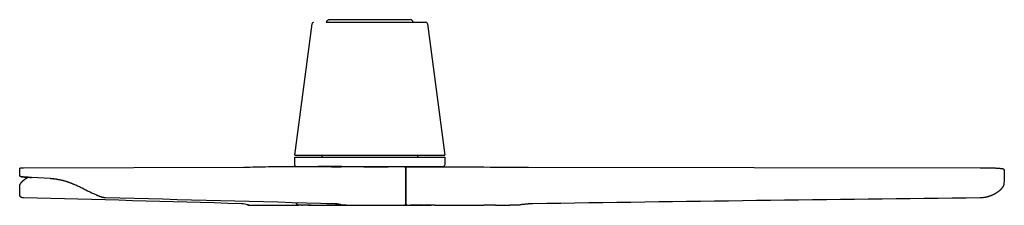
# Model space of a CAD drawing. Extents: x -788 to 1667, y -4217 to -2746.
# Tile 6 of 12: x 642 to 1667, y -4217 to -4023. Entities that reach past the tile are written whole.
import ezdxf

# ---------------------------------------------------------------- set-up
doc = ezdxf.new("R2010")
doc.units = 0
doc.layers.add('MAKE2D$VISIBLE$CURVAS', color=7, linetype='CONTINUOUS')

msp = doc.modelspace()

# ---------------------------------------------------------------- linework, layer by layer
at = {"layer": 'MAKE2D$VISIBLE$CURVAS', "color": 7}
for p, q in [((928.4, -4164.4), (946.4, -4027.5)), ((961.1, -4025.7), (981.3, -4025.7)), ((961.5, -4025.7), (1006.5, -4025.7)), ((964, -4023.2), (969.7, -4023.2)), ((969.7, -4023.2), (985.2, -4023.2)), ((981.3, -4025.7), (1005.7, -4025.7)), ((985.2, -4023.2), (1006.5, -4023.2)), ((1005.7, -4025.7), (1006.5, -4025.7)), ((1006.5, -4023.2), (1027.8, -4023.2)), ((1006.5, -4025.7), (1006.5, -4025.7)), ((1006.5, -4025.7), (1031.7, -4025.7)), ((1027.8, -4023.2), (1043.3, -4023.2)), ((1031.7, -4025.7), (1051.9, -4025.7)), ((1043.3, -4023.2), (1049, -4023.2)), ((1051.9, -4025.7), (1064.6, -4025.7)), ((1066.6, -4027.5), (1084.6, -4164.4)), ((928.4, -4164.4), (1006.5, -4164.4)), ((928.5, -4174.5), (928.5, -4166.4)), ((928.5, -4166.4), (1006.5, -4166.4)), ((957, -4166.4), (957, -4164.4)), ((1006.5, -4164.4), (1084.6, -4164.4)), ((1006.5, -4166.4), (1084.5, -4166.4)), ((1056, -4164.4), (1056, -4166.4)), ((1084.5, -4166.4), (1084.5, -4174.5)), ((642.1, -4185.7), (642.1, -4178.7)), ((646.1, -4177.5), (875.2, -4177.1)), ((875.2, -4177.1), (875.2, -4177.1)), ((901, -4176.6), (901, -4176.6)), ((944.5, -4176.6), (901, -4176.6)), ((930.4, -4176.4), (952.7, -4176.4)), ((966.5, -4176.6), (944.5, -4176.6)), ((977.4, -4176.4), (952.7, -4176.4)), ((966.5, -4176.6), (976.7, -4176.6)), ((976.7, -4176.6), (972.2, -4176.6)), ((1000.2, -4176.6), (976.7, -4176.6)), ((977.4, -4176.4), (1006.5, -4176.4)), ((1000.2, -4176.6), (1025.6, -4176.6)), ((1006.5, -4176.4), (1035.6, -4176.4)), ((1039.7, -4176.6), (1025.6, -4176.6)), ((1035.6, -4176.4), (1060.3, -4176.4)), ((1042.9, -4176.6), (1039.7, -4176.6)), ((1043.1, -4176.6), (1042.9, -4176.6)), ((1043.1, -4176.6), (1043.9, -4176.6)), ((1043.6, -4177.6), (1043.6, -4215.6)), ((1043.9, -4176.6), (1065.8, -4176.6)), ((1044.4, -4215.6), (1044.4, -4177.6)), ((1060.3, -4176.4), (1082.6, -4176.4)), ((1065.8, -4176.6), (1118.5, -4176.6)), ((1118.5, -4176.6), (1118.6, -4176.6)), ((1118.6, -4176.6), (1118.6, -4176.6)), ((1171.5, -4177.1), (1641.9, -4177.5)), ((1667, -4180.9), (1667, -4181)), ((1667, -4181), (1667, -4181.1)), ((1667, -4181.1), (1667, -4188.1)), ((650.8, -4187.5), (650.8, -4187.5)), ((674.1, -4188.9), (654.2, -4187.7)), ((642.1, -4197), (642.1, -4197)), ((642.1, -4205.5), (642.1, -4197)), ((699.4, -4195.3), (699.4, -4195.3)), ((699.5, -4195.4), (699.4, -4195.3)), ((1666.5, -4194.5), (1666.5, -4194.5)), ((1666.5, -4194.5), (1666.5, -4194.5)), ((1666.5, -4194.5), (1666.5, -4194.5)), ((642.1, -4205.6), (642.1, -4205.5)), ((880.2, -4216.6), (926.7, -4216.6)), ((926.7, -4216.6), (932.1, -4216.6)), ((931.2, -4215.9), (931.2, -4216)), ((931.3, -4216.1), (931.4, -4216.3)), ((931.4, -4216.3), (931.6, -4216.4)), ((932.1, -4216.6), (932.1, -4216.6)), ((935.7, -4216.6), (932.1, -4216.6)), ((935.7, -4216.6), (936.3, -4216.6)), ((945.4, -4216.6), (936.3, -4216.6)), ((942.5, -4216.7), (961.3, -4216.7)), ((945.4, -4216.6), (967.7, -4216.6)), ((982, -4216.7), (961.3, -4216.7)), ((967.7, -4216.6), (978.1, -4216.6)), ((977.3, -4216.4), (977.3, -4216.4)), ((977.8, -4216.5), (977.8, -4216.5)), ((978.1, -4216.6), (1027, -4216.6)), ((982, -4216.7), (1006.5, -4216.7)), ((1006.5, -4216.7), (1031, -4216.7)), ((1027, -4216.6), (1043.1, -4216.6)), ((1031, -4216.7), (1051.7, -4216.7)), ((1043.9, -4216.6), (1043.1, -4216.6)), ((1043.9, -4216.6), (1048.7, -4216.6)), ((1048.7, -4216.6), (1048.7, -4216.6)), ((1062.3, -4216.6), (1048.7, -4216.6)), ((1051.7, -4216.7), (1070.5, -4216.7)), ((1062.3, -4216.6), (1063.6, -4216.6)), ((1074.2, -4216.6), (1063.6, -4216.6)), ((1074.3, -4216.6), (1095.2, -4216.6)), ((1095.2, -4216.6), (1125.2, -4216.6)), ((1137.4, -4216.6), (1125.2, -4216.6)), ((1137.4, -4216.6), (1152.2, -4216.6)), ((1161.2, -4216.6), (1152.2, -4216.6)), ((1161.2, -4216.6), (1161.2, -4216.6)), ((1161.2, -4216.6), (1161.2, -4216.6)), ((1161.2, -4216.6), (1161.2, -4216.6))]:
    msp.add_line(p, q, dxfattribs=at)
for points in [[(642.1, -4178.7), (642.1, -4178.6), (642.1, -4178.6), (642.1, -4178.6), (642.1, -4178.6), (642.1, -4178.5), (642.1, -4178.5), (642.1, -4178.5), (642.1, -4178.4), (642.1, -4178.4), (642.1, -4178.4), (642.1, -4178.4), (642.1, -4178.3), (642.1, -4178.3), (642.1, -4178.3), (642.1, -4178.3), (642.1, -4178.2), (642.2, -4178.2), (642.2, -4178.2), (642.2, -4178.2), (642.2, -4178.2), (642.2, -4178.1), (642.2, -4178.1), (642.2, -4178.1), (642.2, -4178.1), (642.3, -4178.1), (642.3, -4178), (642.3, -4178), (642.3, -4178), (642.3, -4178), (642.3, -4178), (642.4, -4177.9), (642.4, -4177.9), (642.4, -4177.9), (642.4, -4177.9), (642.4, -4177.9), (642.4, -4177.9), (642.5, -4177.9), (642.5, -4177.8), (642.5, -4177.8), (642.5, -4177.8), (642.5, -4177.8), (642.6, -4177.8), (642.6, -4177.8), (642.6, -4177.8), (642.6, -4177.8), (642.7, -4177.7), (642.7, -4177.7), (642.7, -4177.7), (642.8, -4177.7), (642.8, -4177.7), (642.8, -4177.7), (642.9, -4177.7), (642.9, -4177.7), (642.9, -4177.6), (642.9, -4177.6), (643, -4177.6), (643, -4177.6), (643.1, -4177.6), (643.2, -4177.6), (643.3, -4177.6), (643.4, -4177.6), (643.7, -4177.6), (643.9, -4177.5), (644.1, -4177.5), (644.4, -4177.5), (644.8, -4177.5), (645.2, -4177.5), (645.6, -4177.5), (646.1, -4177.5)], [(1043.6, -4177.6), (1043.6, -4177.5), (1043.6, -4177.5), (1043.6, -4177.4), (1043.6, -4177.4), (1043.5, -4177.3), (1043.5, -4177.3), (1043.5, -4177.2), (1043.5, -4177.2), (1043.5, -4177.1), (1043.5, -4177.1), (1043.5, -4177.1), (1043.5, -4177), (1043.5, -4177), (1043.5, -4177), (1043.4, -4176.9), (1043.4, -4176.9), (1043.4, -4176.9), (1043.4, -4176.9), (1043.4, -4176.9), (1043.4, -4176.8), (1043.4, -4176.8), (1043.4, -4176.8), (1043.4, -4176.8), (1043.4, -4176.8), (1043.3, -4176.8), (1043.3, -4176.8), (1043.3, -4176.7), (1043.3, -4176.7), (1043.3, -4176.7), (1043.3, -4176.7), (1043.3, -4176.7), (1043.3, -4176.7), (1043.3, -4176.7), (1043.3, -4176.7), (1043.3, -4176.7), (1043.3, -4176.7), (1043.3, -4176.7), (1043.2, -4176.7), (1043.2, -4176.7), (1043.2, -4176.7), (1043.2, -4176.7), (1043.2, -4176.6), (1043.2, -4176.6), (1043.2, -4176.6), (1043.2, -4176.6), (1043.2, -4176.6), (1043.2, -4176.6), (1043.2, -4176.6), (1043.2, -4176.6), (1043.2, -4176.6), (1043.2, -4176.6), (1043.2, -4176.6), (1043.1, -4176.6), (1043.1, -4176.6), (1043.1, -4176.6), (1043.1, -4176.6), (1043.1, -4176.6), (1043.1, -4176.6), (1043.1, -4176.6), (1043.1, -4176.6), (1043.1, -4176.6), (1043.1, -4176.6), (1043.1, -4176.6), (1043.1, -4176.6)], [(1044.4, -4177.6), (1044.4, -4177.5), (1044.4, -4177.5), (1044.4, -4177.5), (1044.4, -4177.4), (1044.4, -4177.4), (1044.4, -4177.3), (1044.4, -4177.3), (1044.4, -4177.2), (1044.4, -4177.2), (1044.4, -4177.1), (1044.4, -4177.1), (1044.4, -4177), (1044.3, -4177), (1044.3, -4177), (1044.3, -4176.9), (1044.3, -4176.9), (1044.3, -4176.9), (1044.3, -4176.9), (1044.3, -4176.9), (1044.3, -4176.9), (1044.3, -4176.8), (1044.3, -4176.8), (1044.2, -4176.8), (1044.2, -4176.8), (1044.2, -4176.8), (1044.2, -4176.8), (1044.2, -4176.8), (1044.2, -4176.7), (1044.2, -4176.7), (1044.2, -4176.7), (1044.2, -4176.7), (1044.1, -4176.7), (1044.1, -4176.7), (1044.1, -4176.7), (1044.1, -4176.7), (1044.1, -4176.7), (1044.1, -4176.7), (1044.1, -4176.7), (1044.1, -4176.6), (1044.1, -4176.6), (1044.1, -4176.6), (1044.1, -4176.6), (1044.1, -4176.6), (1044.1, -4176.6), (1044.1, -4176.6), (1044.1, -4176.6), (1044, -4176.6), (1044, -4176.6), (1044, -4176.6), (1044, -4176.6), (1044, -4176.6), (1044, -4176.6), (1044, -4176.6), (1044, -4176.6), (1044, -4176.6), (1044, -4176.6), (1044, -4176.6), (1044, -4176.6), (1044, -4176.6), (1044, -4176.6), (1044, -4176.6), (1044, -4176.6), (1043.9, -4176.6), (1043.9, -4176.6), (1043.9, -4176.6)], [(1641.9, -4177.5), (1642.8, -4177.5), (1643.8, -4177.5), (1644.8, -4177.5), (1645.8, -4177.5), (1647.5, -4177.5), (1649.2, -4177.6), (1650.8, -4177.6), (1652.4, -4177.6), (1654, -4177.7), (1654.7, -4177.7), (1655.4, -4177.7), (1656.1, -4177.8), (1656.8, -4177.8), (1657.5, -4177.8), (1658.1, -4177.9), (1658.8, -4177.9), (1659.4, -4177.9), (1659.9, -4178), (1660.5, -4178), (1661, -4178), (1661.5, -4178.1), (1662, -4178.1), (1662.5, -4178.1), (1662.9, -4178.2), (1663.3, -4178.2), (1663.7, -4178.3), (1664, -4178.3), (1664.3, -4178.4), (1664.6, -4178.4), (1664.9, -4178.5), (1665.1, -4178.5), (1665.3, -4178.5), (1665.4, -4178.6), (1665.5, -4178.6), (1665.5, -4178.6), (1665.6, -4178.6), (1665.7, -4178.7), (1665.7, -4178.7), (1665.8, -4178.7), (1665.8, -4178.7), (1665.8, -4178.8), (1665.9, -4178.8), (1665.9, -4178.8), (1665.9, -4178.8), (1666, -4178.8), (1666, -4178.9), (1666, -4178.9), (1666, -4178.9), (1666.1, -4178.9), (1666.1, -4178.9), (1666.1, -4178.9), (1666.1, -4178.9), (1666.1, -4179), (1666.2, -4179), (1666.2, -4179), (1666.2, -4179), (1666.2, -4179), (1666.2, -4179), (1666.2, -4179.1), (1666.3, -4179.1)], [(654.2, -4187.7), (652.4, -4187.6), (650.8, -4187.5), (649.5, -4187.4), (648.4, -4187.3), (647.3, -4187.2), (646.3, -4187.2), (645.5, -4187.1), (645.1, -4187), (644.8, -4187), (644.4, -4187), (644.1, -4186.9), (643.9, -4186.9), (643.6, -4186.9), (643.4, -4186.8), (643.2, -4186.8), (643.2, -4186.8), (643.1, -4186.8), (643, -4186.7), (642.9, -4186.7), (642.8, -4186.7), (642.8, -4186.7), (642.8, -4186.7), (642.7, -4186.7), (642.7, -4186.6), (642.7, -4186.6), (642.6, -4186.6), (642.6, -4186.6), (642.6, -4186.6), (642.6, -4186.6), (642.5, -4186.6), (642.5, -4186.5), (642.5, -4186.5), (642.5, -4186.5), (642.4, -4186.5), (642.4, -4186.5), (642.4, -4186.4), (642.4, -4186.4), (642.3, -4186.4), (642.3, -4186.4), (642.3, -4186.4), (642.3, -4186.3), (642.3, -4186.3), (642.3, -4186.3), (642.3, -4186.3), (642.2, -4186.3), (642.2, -4186.3), (642.2, -4186.2), (642.2, -4186.2), (642.2, -4186.2), (642.2, -4186.2), (642.2, -4186.2), (642.2, -4186.1), (642.2, -4186.1), (642.1, -4186.1), (642.1, -4186.1), (642.1, -4186.1), (642.1, -4186), (642.1, -4186), (642.1, -4186), (642.1, -4186), (642.1, -4185.9), (642.1, -4185.9), (642.1, -4185.9), (642.1, -4185.9), (642.1, -4185.8), (642.1, -4185.8), (642.1, -4185.8), (642.1, -4185.8), (642.1, -4185.7), (642.1, -4185.7), (642.1, -4185.7)], [(642.1, -4197), (642.1, -4196.9), (642.1, -4196.8), (642.1, -4196.7), (642.1, -4196.6), (642.1, -4196.6), (642.1, -4196.5), (642.1, -4196.4), (642.1, -4196.3), (642.1, -4196.2), (642.1, -4196.1), (642.2, -4196), (642.2, -4195.9), (642.2, -4195.8), (642.3, -4195.7), (642.3, -4195.6), (642.3, -4195.5), (642.4, -4195.3), (642.5, -4195.1), (642.5, -4194.9), (642.6, -4194.7), (642.7, -4194.5), (642.9, -4194.3), (643, -4194.1), (643.1, -4193.9), (643.3, -4193.6), (643.4, -4193.4), (643.6, -4193.2), (643.8, -4193), (644, -4192.8), (644.1, -4192.5), (644.3, -4192.3), (644.5, -4192.1), (644.8, -4191.9), (645, -4191.7), (645.2, -4191.4), (645.4, -4191.2), (645.7, -4191), (645.9, -4190.8), (646.2, -4190.6), (646.5, -4190.3), (646.7, -4190.1), (647, -4189.9), (647.3, -4189.7), (647.6, -4189.5), (647.9, -4189.3), (648.2, -4189), (648.5, -4188.8), (648.9, -4188.6), (649.2, -4188.4), (649.5, -4188.2), (649.9, -4188), (650.2, -4187.8), (650.5, -4187.6), (650.8, -4187.5)], [(643.6, -4186.8), (643.9, -4186.9), (644.2, -4186.9), (644.5, -4187), (644.9, -4187), (645.3, -4187.1), (645.7, -4187.1), (646.6, -4187.2), (647.6, -4187.3), (648.7, -4187.3), (650, -4187.4), (651.3, -4187.5), (652.7, -4187.6), (654.2, -4187.7)], [(699.4, -4195.3), (698.9, -4195.1), (698.4, -4194.9), (698, -4194.7), (697.5, -4194.5), (697, -4194.3), (696.5, -4194.1), (696.1, -4193.9), (695.6, -4193.7), (695.1, -4193.5), (694.6, -4193.4), (694.1, -4193.2), (693.7, -4193), (693.2, -4192.8), (692.7, -4192.7), (692.2, -4192.5), (691.7, -4192.3), (691.1, -4192.1), (690.4, -4191.9), (689.8, -4191.7), (689.1, -4191.5), (688.5, -4191.4), (687.8, -4191.2), (687.2, -4191), (686.5, -4190.8), (685.8, -4190.7), (685.2, -4190.5), (684.5, -4190.4), (683.9, -4190.2), (683.2, -4190.1), (682.5, -4190), (681.9, -4189.9), (681.2, -4189.7), (680.8, -4189.7), (680.3, -4189.6), (679.9, -4189.5), (679.4, -4189.5), (679, -4189.4), (678.6, -4189.4), (678.1, -4189.3), (677.7, -4189.2), (677.2, -4189.2), (676.8, -4189.2), (676.3, -4189.1), (675.9, -4189.1), (675.4, -4189), (675, -4189), (674.6, -4189), (674.1, -4188.9)], [(1667, -4188.2), (1667, -4188.3), (1667, -4188.5), (1667, -4188.8), (1666.9, -4189.3), (1666.9, -4189.9), (1666.8, -4190.7), (1666.8, -4191.5), (1666.6, -4192.9), (1666.5, -4194.5)], [(731.5, -4209), (731.3, -4208.9), (731, -4208.9), (730.8, -4208.9), (730.5, -4208.9), (730.2, -4208.8), (729.9, -4208.8), (729.7, -4208.7), (729.4, -4208.7), (729.1, -4208.6), (728.8, -4208.6), (728.5, -4208.5), (728.3, -4208.4), (728, -4208.4), (727.7, -4208.3), (727.4, -4208.2), (727.1, -4208.1), (726.8, -4208), (726.5, -4207.9), (726.1, -4207.8), (725.8, -4207.7), (725.5, -4207.6), (725.2, -4207.5), (724.9, -4207.3), (724.5, -4207.2), (724.2, -4207.1), (723.8, -4206.9), (723.4, -4206.8), (723, -4206.6), (722.6, -4206.4), (722.3, -4206.3), (721.9, -4206.1), (721.5, -4205.9), (720.7, -4205.6), (719.9, -4205.2), (719.1, -4204.8), (718.2, -4204.5), (717.3, -4204), (716.4, -4203.6), (715.5, -4203.1), (714.6, -4202.7), (712.7, -4201.8), (710.8, -4200.8), (708.9, -4199.9), (707.1, -4199), (706.1, -4198.5), (705.2, -4198.1), (704.3, -4197.6), (703.4, -4197.2), (702.3, -4196.7), (701.3, -4196.2), (700.4, -4195.8), (699.4, -4195.3)], [(1666.5, -4194.5), (1666.5, -4194.7), (1666.4, -4194.8), (1666.4, -4195), (1666.4, -4195.1), (1666.4, -4195.2), (1666.3, -4195.3), (1666.3, -4195.5), (1666.2, -4195.6), (1666.2, -4195.8), (1666.2, -4195.9), (1666.1, -4196), (1666.1, -4196.2), (1666, -4196.3), (1665.9, -4196.5), (1665.9, -4196.6), (1665.8, -4196.7), (1665.8, -4196.8), (1665.7, -4197), (1665.6, -4197.2), (1665.4, -4197.5), (1665.3, -4197.7), (1665.1, -4197.9), (1664.9, -4198.2), (1664.8, -4198.4), (1664.6, -4198.7), (1664.4, -4198.9), (1664.2, -4199.1), (1664, -4199.3), (1663.9, -4199.6), (1663.6, -4199.8), (1663.4, -4200.1), (1663.1, -4200.4), (1662.8, -4200.7), (1662.6, -4200.9), (1662.3, -4201.1), (1662, -4201.4), (1661.7, -4201.6), (1661.5, -4201.9), (1661.2, -4202.1), (1660.9, -4202.3), (1660.6, -4202.6), (1660.2, -4202.8), (1659.9, -4203), (1659.6, -4203.3), (1659.3, -4203.5), (1658.9, -4203.7), (1658.6, -4204), (1658.2, -4204.2), (1657.8, -4204.4), (1657.5, -4204.6), (1657.1, -4204.8), (1656.8, -4205), (1656.4, -4205.2), (1656.1, -4205.4), (1655.7, -4205.6), (1655.3, -4205.7), (1655, -4205.9), (1654.6, -4206.1), (1654.2, -4206.3), (1653.8, -4206.4), (1653.4, -4206.6), (1653, -4206.8), (1652.6, -4206.9), (1652.2, -4207.1), (1651.8, -4207.2), (1651.4, -4207.3), (1651, -4207.5), (1650.6, -4207.6), (1650.3, -4207.7), (1649.9, -4207.8), (1649.5, -4207.9), (1649.1, -4208), (1648.7, -4208.1), (1648.3, -4208.2), (1647.9, -4208.3), (1647.5, -4208.4), (1647.1, -4208.5), (1646.7, -4208.5), (1646.3, -4208.6), (1645.8, -4208.7), (1645.4, -4208.7), (1645, -4208.8), (1644.5, -4208.8), (1644.1, -4208.8), (1643.7, -4208.9), (1643.2, -4208.9), (1642.8, -4208.9), (1642.3, -4208.9), (1641.9, -4209)], [(646.1, -4209), (645.8, -4208.9), (645.6, -4208.9), (645.5, -4208.9), (645.4, -4208.9), (645.3, -4208.9), (645.1, -4208.9), (645, -4208.8), (644.8, -4208.8), (644.7, -4208.8), (644.6, -4208.8), (644.5, -4208.7), (644.4, -4208.7), (644.3, -4208.7), (644.2, -4208.6), (644.1, -4208.6), (644, -4208.6), (644, -4208.5), (643.9, -4208.5), (643.8, -4208.4), (643.7, -4208.4), (643.6, -4208.4), (643.6, -4208.3), (643.5, -4208.3), (643.4, -4208.2), (643.3, -4208.2), (643.3, -4208.1), (643.2, -4208.1), (643.1, -4208), (643.1, -4207.9), (643, -4207.9), (643, -4207.9), (642.9, -4207.8), (642.9, -4207.7), (642.8, -4207.6), (642.7, -4207.6), (642.7, -4207.5), (642.6, -4207.4), (642.6, -4207.3), (642.5, -4207.3), (642.5, -4207.2), (642.4, -4207.1), (642.4, -4207), (642.3, -4206.9), (642.3, -4206.8), (642.3, -4206.7), (642.2, -4206.7), (642.2, -4206.6), (642.2, -4206.5), (642.2, -4206.4), (642.2, -4206.4), (642.1, -4206.3), (642.1, -4206.2), (642.1, -4206.1), (642.1, -4206), (642.1, -4205.8), (642.1, -4205.7), (642.1, -4205.6)], [(879.4, -4215.6), (879.5, -4215.9), (879.5, -4216), (879.5, -4216), (879.5, -4216), (879.5, -4216.1), (879.5, -4216.1), (879.5, -4216.1), (879.6, -4216.2), (879.6, -4216.2), (879.6, -4216.2), (879.6, -4216.2), (879.6, -4216.2), (879.6, -4216.3), (879.6, -4216.3), (879.6, -4216.3), (879.6, -4216.3), (879.6, -4216.3), (879.6, -4216.3), (879.7, -4216.3), (879.7, -4216.3), (879.7, -4216.4), (879.7, -4216.4), (879.7, -4216.4), (879.7, -4216.4), (879.7, -4216.4), (879.7, -4216.4), (879.7, -4216.4), (879.8, -4216.4), (879.8, -4216.4), (879.8, -4216.5), (879.8, -4216.5), (879.8, -4216.5), (879.8, -4216.5), (879.8, -4216.5), (879.9, -4216.5), (879.9, -4216.5), (879.9, -4216.5), (879.9, -4216.5), (879.9, -4216.5), (879.9, -4216.5)], [(1043.1, -4216.6), (1043.1, -4216.6), (1043.1, -4216.6), (1043.1, -4216.6), (1043.1, -4216.6), (1043.1, -4216.6), (1043.1, -4216.6), (1043.1, -4216.6), (1043.1, -4216.6), (1043.1, -4216.6), (1043.1, -4216.6), (1043.1, -4216.6), (1043.1, -4216.6), (1043.1, -4216.6), (1043.2, -4216.6), (1043.2, -4216.6), (1043.2, -4216.6), (1043.2, -4216.6), (1043.2, -4216.6), (1043.2, -4216.6), (1043.2, -4216.6), (1043.2, -4216.6), (1043.2, -4216.6), (1043.2, -4216.6), (1043.2, -4216.6), (1043.2, -4216.5), (1043.2, -4216.5), (1043.2, -4216.5), (1043.2, -4216.5), (1043.2, -4216.5), (1043.2, -4216.5), (1043.3, -4216.5), (1043.3, -4216.5), (1043.3, -4216.5), (1043.3, -4216.5), (1043.3, -4216.5), (1043.3, -4216.5), (1043.3, -4216.5), (1043.3, -4216.4), (1043.3, -4216.4), (1043.4, -4216.4), (1043.4, -4216.4), (1043.4, -4216.4), (1043.4, -4216.4), (1043.4, -4216.4), (1043.4, -4216.3), (1043.4, -4216.3), (1043.4, -4216.3), (1043.4, -4216.3), (1043.4, -4216.3), (1043.4, -4216.3), (1043.5, -4216.2), (1043.5, -4216.2), (1043.5, -4216.2), (1043.5, -4216.1), (1043.5, -4216.1), (1043.5, -4216), (1043.5, -4216), (1043.5, -4215.9), (1043.5, -4215.9), (1043.6, -4215.8), (1043.6, -4215.8), (1043.6, -4215.7), (1043.6, -4215.7), (1043.6, -4215.6), (1043.6, -4215.6)], [(1044.4, -4215.6), (1044.4, -4215.6), (1044.4, -4215.7), (1044.4, -4215.7), (1044.4, -4215.8), (1044.4, -4215.8), (1044.4, -4215.9), (1044.4, -4215.9), (1044.4, -4216), (1044.4, -4216), (1044.4, -4216.1), (1044.4, -4216.1), (1044.4, -4216.2), (1044.3, -4216.2), (1044.3, -4216.2), (1044.3, -4216.3), (1044.3, -4216.3), (1044.3, -4216.3), (1044.3, -4216.3), (1044.3, -4216.3), (1044.3, -4216.3), (1044.3, -4216.4), (1044.3, -4216.4), (1044.2, -4216.4), (1044.2, -4216.4), (1044.2, -4216.4), (1044.2, -4216.4), (1044.2, -4216.4), (1044.2, -4216.5), (1044.2, -4216.5), (1044.2, -4216.5), (1044.2, -4216.5), (1044.1, -4216.5), (1044.1, -4216.5), (1044.1, -4216.5), (1044.1, -4216.5), (1044.1, -4216.5), (1044.1, -4216.5), (1044.1, -4216.5), (1044.1, -4216.5), (1044.1, -4216.5), (1044.1, -4216.6), (1044.1, -4216.6), (1044.1, -4216.6), (1044.1, -4216.6), (1044.1, -4216.6), (1044.1, -4216.6), (1044, -4216.6), (1044, -4216.6), (1044, -4216.6), (1044, -4216.6), (1044, -4216.6), (1044, -4216.6), (1044, -4216.6), (1044, -4216.6), (1044, -4216.6), (1044, -4216.6), (1044, -4216.6), (1044, -4216.6), (1044, -4216.6), (1044, -4216.6), (1044, -4216.6), (1044, -4216.6), (1043.9, -4216.6), (1043.9, -4216.6), (1043.9, -4216.6)], [(1176.3, -4215.2), (1175.6, -4215.2), (1175.1, -4215.2), (1174.6, -4215.2), (1174, -4215.2), (1173.5, -4215.2), (1173, -4215.2), (1172.5, -4215.3), (1172, -4215.3), (1171.4, -4215.3), (1170.9, -4215.4), (1170.4, -4215.4), (1169.8, -4215.4), (1169.3, -4215.5), (1168.7, -4215.5), (1168.1, -4215.6), (1167.4, -4215.7), (1166.7, -4215.8), (1166.1, -4215.8), (1165.4, -4215.9), (1164.8, -4216), (1164.1, -4216.1), (1163.6, -4216.2), (1163, -4216.3), (1162.5, -4216.4), (1161.9, -4216.5), (1161.2, -4216.6)]]:
    msp.add_lwpolyline(points, dxfattribs=at)
at = {"layer": 'MAKE2D$VISIBLE$CURVAS', "color": 7, "extrusion": (0, 0, -1)}
for centre, radius, start, end in [((-948.4, -4027.7), 2.01, 7.5268, 90), ((-964, -4025.7), 2.48, 360, 90), ((-874.2, -3513.6), 663.6, 267.6899, 269.9133), ((-930.4, -4174.5), 1.96, 270, 360), ((-1082.6, -4174.5), 1.96, 180, 270), ((-1663.6, -4181.2), 3.4, 141.3363, 174.3398), ((-942.5, -4215.7), 1.02, 270, 299.0218), ((-978.1, -4215.6), 1.01, 272.282, 289.0846), ((-1070.5, -4215.7), 1.02, 240.7461, 270)]:
    msp.add_arc(centre, radius, start, end, dxfattribs=at)
at = {"layer": 'MAKE2D$VISIBLE$CURVAS', "color": 7}
for centre, radius, start, end in [((1049, -4025.7), 2.48, 0, 90), ((1064.6, -4027.7), 2.01, 7.5268, 90), ((1173.7, -1361.2), 2815.9, 268.8793, 269.956), ((-343.3, -44547.4), 40350.6, 88.27293, 88.59505), ((-309.5, -48907.9), 44711, 88.35974, 88.66585), ((3671, -174072.2), 169875.4, 90.684416, 90.841456), ((872.5, -4235.9), 20.7, 68.8837, 89.0065), ((880.2, -4215.8), 0.794, 248.8455, 269.1062), ((910.1, -4230), 25.4, 32.7015, 39.1082), ((908.9, -4230.9), 26.9, 33.3854, 38.9414), ((932.2, -4215.5), 1.05, 234.9652, 268.2121), ((970, -4238.1), 22.9, 69.947, 89.0656)]:
    msp.add_arc(centre, radius, start, end, dxfattribs=at)

doc.saveas('drawing.dxf')
